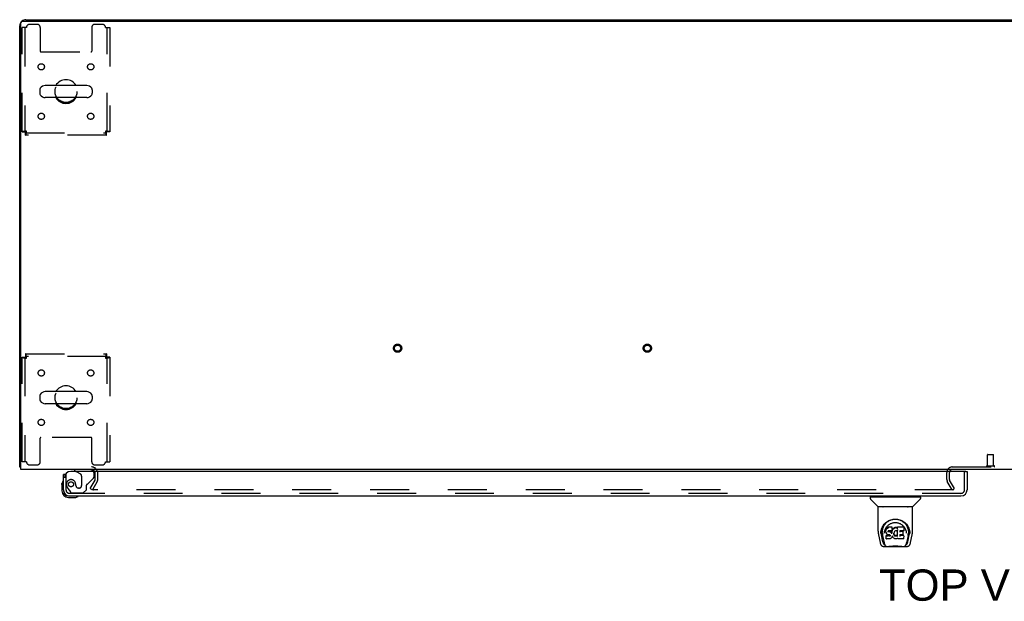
# Model space of a CAD drawing. Header units: inches. Extents: x 0 to 283, y 0 to 183.
# Tile 74 of 83: x 59 to 99, y 142 to 166. Entities that reach past the tile are written whole.
import ezdxf

# ---------------------------------------------------------------- set-up
doc = ezdxf.new("R2010")
doc.units = ezdxf.units.IN
doc.header["$LTSCALE"] = 15.583333
doc.header["$MEASUREMENT"] = 0
doc.linetypes.add('HIDDEN', pattern=[0.2, 0.1, -0.1])
doc.layers.get('0').update_dxf_attribs({"linetype": 'CONTINUOUS'})
for name, color, linetype in [('DEFAULT_2', 8, 'HIDDEN'), ('DIMENSIONS', 7, 'CONTINUOUS'), ('LEFTHAND_DOOR_ASSEMBLY', 7, 'CONTINUOUS')]:
    doc.layers.add(name, color=color, linetype=linetype)
doc.styles.get("Standard").update_dxf_attribs({"font": 'arial.ttf'})

msp = doc.modelspace()

# ---------------------------------------------------------------- linework, layer by layer
at = {"color": 3, "linetype": 'Continuous'}
for p, q in [((59.529, 165.589), (137.055, 165.589)), ((59.663, 165.641), (66.917, 165.641)), ((59.417, 147.745), (59.417, 165.395)), ((59.469, 147.641), (59.469, 165.529)), ((137.115, 147.641), (59.469, 147.641))]:
    msp.add_line(p, q, dxfattribs=at)
at = {"color": 7, "linetype": 'Continuous'}
for p, q in [((66.917, 165.641), (66.917, 165.589)), ((66.917, 165.641), (129.667, 165.641)), ((98.292, 165.641), (98.292, 165.589)), ((60.217, 162.83), (60.217, 162.702)), ((62.102, 163.008), (60.439, 163.008)), ((62.325, 162.83), (62.325, 162.702)), ((62.102, 162.525), (60.439, 162.525)), ((62.102, 150.758), (60.439, 150.758)), ((60.217, 150.58), (60.217, 150.452)), ((62.102, 150.275), (60.439, 150.275)), ((62.325, 150.58), (62.325, 150.452)), ((59.469, 147.745), (59.417, 147.745))]:
    msp.add_line(p, q, dxfattribs=at)
at = {"color": 3, "linetype": 'Continuous'}
for points in [[(59.444, 147.731), (59.441, 147.732), (59.438, 147.732), (59.435, 147.733), (59.432, 147.734), (59.429, 147.735), (59.427, 147.735), (59.425, 147.736), (59.423, 147.737), (59.421, 147.738), (59.42, 147.739), (59.419, 147.74), (59.418, 147.741), (59.417, 147.742), (59.417, 147.744), (59.417, 147.745)], [(59.469, 147.725), (59.467, 147.726), (59.463, 147.727), (59.459, 147.728), (59.455, 147.729), (59.452, 147.73), (59.444, 147.731)]]:
    msp.add_lwpolyline(points, dxfattribs=at)
for centre, radius, start, end in [((59.529, 165.529), 0.06, 90, 180), ((59.663, 165.395), 0.246, 90, 129.4616), ((59.663, 165.395), 0.246, 140.5376, 180), ((62.295, 147.499), 0.142, 26.4775, 90), ((96.761, 147.526), 0.115, 115.2249, 161.7477)]:
    msp.add_arc(centre, radius, start, end, dxfattribs=at)
at = {"color": 7, "linetype": 'Continuous'}
for centre, radius, start, end in [((61.271, 162.766), 0.475, 30.5571, 149.4429), ((60.342, 162.83), 0.125, 146.8152, 180), ((60.439, 162.766), 0.241, 90, 146.8152), ((62.102, 162.766), 0.241, 33.1848, 90), ((62.2, 162.83), 0.125, 0, 33.1848), ((60.342, 162.702), 0.125, 180, 213.1848), ((60.439, 162.766), 0.241, 213.1848, 270), ((61.271, 162.766), 0.475, 210.5571, 329.4429), ((62.102, 162.766), 0.241, 270, 326.8152), ((62.2, 162.702), 0.125, 326.8152, 360), ((60.342, 150.58), 0.125, 146.8152, 180), ((60.439, 150.516), 0.241, 90, 146.8152), ((61.271, 150.516), 0.475, 30.5571, 149.4429), ((62.102, 150.516), 0.241, 33.1848, 90), ((62.2, 150.58), 0.125, 0, 33.1848), ((60.342, 150.452), 0.125, 180, 213.1848), ((60.439, 150.516), 0.241, 213.1848, 270), ((61.271, 150.516), 0.475, 210.5571, 329.4429), ((62.102, 150.516), 0.241, 270, 326.8152), ((62.2, 150.452), 0.125, 326.8152, 360)]:
    msp.add_arc(centre, radius, start, end, dxfattribs=at)
at = {"layer": 'DEFAULT_2', "color": 8, "linetype": 'HIDDEN'}
for p, q in [((59.521, 161.15), (59.521, 165.329)), ((59.688, 165.329), (59.521, 165.329)), ((59.625, 165.329), (59.625, 161.15)), ((60.115, 165.454), (59.813, 165.454)), ((60.24, 165.329), (60.24, 164.384)), ((62.302, 165.329), (62.302, 164.384)), ((62.729, 165.454), (62.427, 165.454)), ((62.854, 165.329), (63.021, 165.329)), ((62.917, 161.15), (62.917, 165.329)), ((63.021, 165.329), (63.021, 161.15)), ((60.27, 164.354), (62.272, 164.354)), ((59.521, 161.15), (59.625, 161.15)), ((59.655, 161.016), (59.655, 161.12)), ((59.655, 161.12), (62.887, 161.12)), ((62.887, 161.016), (59.655, 161.016)), ((59.688, 161.183), (59.674, 161.178)), ((62.854, 161.183), (62.859, 161.169)), ((62.887, 161.016), (62.887, 161.12)), ((63.021, 161.15), (62.917, 161.15)), ((59.655, 152.266), (59.655, 152.162)), ((59.655, 152.266), (62.887, 152.266)), ((62.887, 152.266), (62.887, 152.162)), ((59.521, 147.954), (59.521, 152.132)), ((59.521, 152.132), (59.625, 152.132)), ((59.625, 152.132), (59.625, 147.954)), ((62.887, 152.162), (59.655, 152.162)), ((59.688, 152.099), (59.683, 152.113)), ((62.854, 152.099), (62.868, 152.104)), ((62.917, 147.954), (62.917, 152.132)), ((63.021, 152.132), (62.917, 152.132)), ((63.021, 152.132), (63.021, 147.954)), ((60.24, 147.954), (60.24, 148.899)), ((62.272, 148.929), (60.27, 148.929)), ((62.302, 147.954), (62.302, 148.899)), ((98.178, 148.245), (98.406, 148.245)), ((59.688, 147.954), (59.521, 147.954)), ((62.854, 147.954), (63.021, 147.954)), ((98.168, 147.788), (98.168, 148.235)), ((98.416, 147.788), (98.416, 148.235)), ((59.813, 147.829), (60.115, 147.829)), ((62.427, 147.829), (62.729, 147.829)), ((62.438, 147.237), (62.438, 147.499)), ((62.542, 147.237), (62.542, 147.499)), ((96.542, 147.237), (96.542, 147.526)), ((96.646, 147.237), (96.646, 147.526)), ((96.761, 147.745), (99.823, 147.745)), ((98.15, 147.788), (98.434, 147.788)), ((62.237, 146.881), (62.433, 147.22)), ((62.524, 147.168), (62.327, 146.829)), ((96.756, 146.829), (96.56, 147.168)), ((96.846, 146.881), (96.65, 147.22)), ((62.237, 146.881), (62.327, 146.829)), ((96.823, 146.829), (62.373, 146.829)), ((96.756, 146.829), (96.846, 146.881))]:
    msp.add_line(p, q, dxfattribs=at)
for points in [[(59.688, 161.183), (59.669, 161.181), (59.651, 161.178), (59.633, 161.176), (59.615, 161.174), (59.599, 161.171), (59.584, 161.169), (59.57, 161.167), (59.557, 161.164), (59.547, 161.162), (59.537, 161.16), (59.53, 161.157), (59.525, 161.155), (59.522, 161.152), (59.521, 161.15)], [(59.674, 161.178), (59.667, 161.176), (59.661, 161.174), (59.654, 161.171), (59.649, 161.169), (59.643, 161.167), (59.639, 161.164), (59.635, 161.162), (59.631, 161.16), (59.628, 161.157), (59.626, 161.155), (59.625, 161.152), (59.625, 161.15)], [(59.655, 161.016), (59.657, 161.017), (59.66, 161.02), (59.662, 161.026), (59.664, 161.033), (59.667, 161.042), (59.669, 161.053), (59.671, 161.065), (59.674, 161.079), (59.676, 161.094), (59.678, 161.111), (59.681, 161.128), (59.683, 161.146), (59.686, 161.164), (59.688, 161.183)], [(59.655, 161.12), (59.657, 161.121), (59.66, 161.122), (59.662, 161.124), (59.664, 161.126), (59.667, 161.13), (59.669, 161.134), (59.671, 161.139), (59.674, 161.144), (59.676, 161.15), (59.678, 161.156), (59.681, 161.162), (59.683, 161.169), (59.688, 161.183)], [(62.917, 161.15), (62.917, 161.152), (62.915, 161.155), (62.913, 161.157), (62.911, 161.16), (62.907, 161.162), (62.903, 161.164), (62.898, 161.167), (62.893, 161.169), (62.887, 161.171), (62.881, 161.174), (62.875, 161.176), (62.868, 161.178), (62.854, 161.183)], [(62.854, 161.183), (62.856, 161.164), (62.859, 161.146), (62.861, 161.128), (62.863, 161.111), (62.866, 161.094), (62.868, 161.079), (62.87, 161.065), (62.873, 161.053), (62.875, 161.042), (62.877, 161.033), (62.88, 161.026), (62.882, 161.02), (62.885, 161.017), (62.887, 161.016)], [(63.021, 161.15), (63.02, 161.152), (63.017, 161.155), (63.012, 161.157), (63.004, 161.16), (62.995, 161.162), (62.984, 161.164), (62.972, 161.167), (62.958, 161.169), (62.943, 161.171), (62.926, 161.174), (62.909, 161.176), (62.891, 161.178), (62.873, 161.181), (62.854, 161.183)], [(62.859, 161.169), (62.861, 161.162), (62.863, 161.156), (62.866, 161.15), (62.868, 161.144), (62.87, 161.139), (62.873, 161.134), (62.875, 161.13), (62.877, 161.126), (62.88, 161.124), (62.882, 161.122), (62.885, 161.121), (62.887, 161.12)], [(59.688, 152.099), (59.686, 152.118), (59.683, 152.136), (59.681, 152.154), (59.678, 152.172), (59.676, 152.188), (59.674, 152.203), (59.671, 152.217), (59.669, 152.23), (59.667, 152.241), (59.664, 152.25), (59.662, 152.257), (59.66, 152.262), (59.657, 152.265), (59.655, 152.266)], [(62.887, 152.266), (62.885, 152.265), (62.882, 152.262), (62.88, 152.257), (62.877, 152.25), (62.875, 152.241), (62.873, 152.23), (62.87, 152.217), (62.868, 152.203), (62.866, 152.188), (62.863, 152.172), (62.861, 152.154), (62.859, 152.136), (62.856, 152.118), (62.854, 152.099)], [(59.521, 152.132), (59.522, 152.13), (59.525, 152.127), (59.53, 152.125), (59.537, 152.123), (59.547, 152.12), (59.557, 152.118), (59.57, 152.116), (59.584, 152.113), (59.599, 152.111), (59.615, 152.109), (59.633, 152.106), (59.651, 152.104), (59.669, 152.101), (59.688, 152.099)], [(59.625, 152.132), (59.625, 152.13), (59.626, 152.127), (59.628, 152.125), (59.631, 152.123), (59.635, 152.12), (59.639, 152.118), (59.643, 152.116), (59.649, 152.113), (59.654, 152.111), (59.661, 152.109), (59.667, 152.106), (59.674, 152.104), (59.688, 152.099)], [(59.683, 152.113), (59.681, 152.12), (59.678, 152.126), (59.676, 152.133), (59.674, 152.138), (59.671, 152.144), (59.669, 152.148), (59.667, 152.152), (59.664, 152.156), (59.662, 152.159), (59.66, 152.161), (59.657, 152.162), (59.655, 152.162)], [(62.887, 152.162), (62.885, 152.162), (62.882, 152.161), (62.88, 152.159), (62.877, 152.156), (62.875, 152.152), (62.873, 152.148), (62.87, 152.144), (62.868, 152.138), (62.866, 152.133), (62.863, 152.126), (62.861, 152.12), (62.859, 152.113), (62.854, 152.099)], [(62.854, 152.099), (62.873, 152.101), (62.891, 152.104), (62.909, 152.106), (62.926, 152.109), (62.943, 152.111), (62.958, 152.113), (62.972, 152.116), (62.984, 152.118), (62.995, 152.12), (63.004, 152.123), (63.012, 152.125), (63.017, 152.127), (63.02, 152.13), (63.021, 152.132)], [(62.868, 152.104), (62.875, 152.106), (62.881, 152.109), (62.887, 152.111), (62.893, 152.113), (62.898, 152.116), (62.903, 152.118), (62.907, 152.12), (62.911, 152.123), (62.913, 152.125), (62.915, 152.127), (62.917, 152.13), (62.917, 152.132)], [(62.356, 146.854), (62.355, 146.852), (62.354, 146.85), (62.354, 146.848), (62.353, 146.846), (62.353, 146.846)], [(62.353, 146.846), (62.354, 146.844), (62.354, 146.842), (62.355, 146.84), (62.355, 146.839), (62.356, 146.837), (62.358, 146.835), (62.359, 146.834), (62.361, 146.832), (62.363, 146.831), (62.365, 146.83), (62.367, 146.83)], [(62.373, 146.829), (62.371, 146.829), (62.369, 146.829), (62.367, 146.83)]]:
    msp.add_lwpolyline(points, dxfattribs=at)
for centre, radius in [((60.281, 163.756), 0.125), ((62.26, 163.756), 0.125), ((61.271, 162.766), 0.438), ((60.281, 161.777), 0.125), ((62.26, 161.777), 0.125), ((74.549, 152.495), 0.164), ((74.549, 152.495), 0.124), ((84.549, 152.495), 0.164), ((84.549, 152.495), 0.124), ((60.281, 151.506), 0.125), ((62.26, 151.506), 0.125), ((61.271, 150.516), 0.438), ((60.281, 149.527), 0.125), ((62.26, 149.527), 0.125)]:
    msp.add_circle(centre, radius, dxfattribs=at)
for centre, radius, start, end in [((59.813, 165.329), 0.125, 90, 180), ((60.115, 165.329), 0.125, 0, 90), ((62.427, 165.329), 0.125, 90, 180), ((62.729, 165.329), 0.125, 0, 90), ((60.27, 164.384), 0.03, 180, 270), ((62.272, 164.384), 0.03, 270, 360), ((60.27, 148.899), 0.03, 90, 180), ((62.272, 148.899), 0.03, 0, 90), ((98.178, 148.235), 0.01, 90, 180), ((98.406, 148.235), 0.01, 0, 90), ((59.813, 147.954), 0.125, 180, 270), ((60.115, 147.954), 0.125, 270, 360), ((62.427, 147.954), 0.125, 180, 270), ((62.729, 147.954), 0.125, 270, 360), ((62.295, 147.499), 0.246, 0, 90), ((62.295, 147.499), 0.142, 0, 26.4775), ((96.761, 147.526), 0.219, 90, 180), ((96.761, 147.526), 0.115, 161.7477, 180), ((96.761, 147.526), 0.115, 90, 115.2249), ((98.15, 147.767), 0.0215, 90, 270), ((98.434, 147.767), 0.0215, 270, 90), ((62.405, 147.237), 0.033, 330, 360), ((62.405, 147.237), 0.137, 330, 360), ((96.679, 147.237), 0.137, 180, 210), ((96.679, 147.237), 0.033, 180, 210)]:
    msp.add_arc(centre, radius, start, end, dxfattribs=at)
at = {"layer": 'LEFTHAND_DOOR_ASSEMBLY', "color": 3, "linetype": 'Continuous'}
for p, q in [((97.292, 147.562), (61.459, 147.562)), ((97.354, 147.562), (97.354, 146.83)), ((61.167, 146.83), (61.167, 147.437)), ((61.413, 146.583), (97.108, 146.583))]:
    msp.add_line(p, q, dxfattribs=at)
at = {"layer": 'LEFTHAND_DOOR_ASSEMBLY', "color": 7, "linetype": 'Continuous'}
for p, q in [((61.609, 147.641), (61.609, 147.602)), ((61.609, 147.602), (61.678, 147.562)), ((97.292, 147.562), (97.354, 147.562)), ((61.107, 147.042), (61.11, 147.08)), ((61.242, 147.437), (61.167, 147.437)), ((61.107, 147.042), (61.107, 146.786)), ((61.167, 146.83), (61.167, 146.786)), ((61.37, 146.583), (61.413, 146.583)), ((61.37, 146.523), (61.626, 146.523)), ((93.475, 146.536), (93.475, 146.481)), ((93.483, 146.544), (95.475, 146.544)), ((93.782, 146.159), (93.487, 146.453)), ((93.535, 146.544), (93.535, 146.583)), ((95.177, 146.159), (95.472, 146.453)), ((95.424, 146.544), (95.424, 146.583)), ((95.483, 146.536), (95.483, 146.481)), ((93.79, 145.171), (93.79, 146.134)), ((95.161, 146.142), (93.798, 146.142)), ((95.156, 146.15), (93.803, 146.15)), ((93.865, 146.15), (93.862, 146.146)), ((95.096, 146.146), (95.094, 146.15)), ((95.096, 146.146), (95.096, 146.146)), ((95.168, 145.171), (95.168, 146.134)), ((93.898, 145.086), (93.901, 145.144)), ((93.898, 145.087), (93.898, 145.086)), ((93.901, 145.144), (93.91, 145.198)), ((93.911, 145.204), (93.911, 145.149)), ((93.959, 145.097), (93.96, 145.071)), ((94.044, 145.1), (94.044, 145.1)), ((94.047, 145.426), (94.072, 145.46)), ((94.104, 145.223), (94.103, 145.198)), ((94.103, 145.164), (94.103, 145.198)), ((94.103, 145.164), (94.103, 145.164)), ((94.104, 145.139), (94.103, 145.164)), ((94.109, 145.248), (94.104, 145.223)), ((94.105, 145.189), (94.104, 145.223)), ((94.109, 145.115), (94.104, 145.139)), ((94.104, 145.139), (94.104, 145.139)), ((94.119, 145.273), (94.109, 145.248)), ((94.11, 145.214), (94.109, 145.248)), ((94.109, 145.115), (94.109, 145.114)), ((94.118, 145.091), (94.109, 145.114)), ((94.132, 145.07), (94.118, 145.091)), ((94.118, 145.091), (94.118, 145.091)), ((94.133, 145.295), (94.119, 145.273)), ((94.119, 145.238), (94.119, 145.273)), ((94.143, 145.304), (94.133, 145.295)), ((94.134, 145.259), (94.133, 145.295)), ((94.154, 145.312), (94.143, 145.304)), ((94.144, 145.268), (94.143, 145.304)), ((94.178, 145.323), (94.154, 145.312)), ((94.155, 145.276), (94.154, 145.312)), ((94.203, 145.331), (94.178, 145.323)), ((94.178, 145.286), (94.178, 145.323)), ((94.193, 145.167), (94.192, 145.152)), ((94.192, 145.146), (94.193, 145.165)), ((94.195, 145.18), (94.193, 145.166)), ((94.194, 145.141), (94.195, 145.176)), ((94.197, 145.183), (94.195, 145.18)), ((94.197, 145.172), (94.195, 145.176)), ((94.199, 145.186), (94.197, 145.183)), ((94.201, 145.17), (94.197, 145.172)), ((94.197, 145.137), (94.197, 145.172)), ((94.211, 145.189), (94.199, 145.185)), ((94.212, 145.166), (94.201, 145.17)), ((94.201, 145.133), (94.201, 145.17)), ((94.356, 145.331), (94.203, 145.331)), ((94.203, 145.294), (94.203, 145.331)), ((94.203, 145.294), (94.204, 145.293)), ((94.224, 145.19), (94.211, 145.189)), ((94.235, 145.167), (94.212, 145.166)), ((94.212, 145.13), (94.212, 145.166)), ((94.212, 145.128), (94.212, 145.13)), ((94.224, 145.191), (94.224, 145.19)), ((94.337, 145.19), (94.224, 145.19)), ((94.26, 145.166), (94.235, 145.167)), ((94.235, 145.13), (94.235, 145.167)), ((94.235, 145.129), (94.235, 145.13)), ((94.286, 145.16), (94.26, 145.166)), ((94.26, 145.129), (94.26, 145.166)), ((94.26, 145.128), (94.26, 145.129)), ((94.285, 145.124), (94.286, 145.16)), ((94.298, 145.155), (94.286, 145.16)), ((94.309, 145.147), (94.298, 145.155)), ((94.298, 145.118), (94.298, 145.155)), ((94.327, 145.129), (94.309, 145.147)), ((94.309, 145.111), (94.309, 145.147)), ((94.336, 145.114), (94.327, 145.129)), ((94.327, 145.093), (94.327, 145.129)), ((94.34, 145.156), (94.336, 145.114)), ((94.337, 145.078), (94.336, 145.114)), ((94.349, 145.191), (94.337, 145.19)), ((94.337, 145.19), (94.337, 145.191)), ((94.344, 145.179), (94.34, 145.156)), ((94.341, 145.122), (94.34, 145.156)), ((94.347, 145.191), (94.344, 145.179)), ((94.345, 145.144), (94.344, 145.179)), ((94.354, 145.203), (94.35, 145.191)), ((94.351, 145.167), (94.35, 145.193)), ((94.355, 145.218), (94.354, 145.203)), ((94.354, 145.203), (94.354, 145.203)), ((94.357, 145.242), (94.355, 145.218)), ((94.359, 145.223), (94.355, 145.215)), ((94.355, 145.218), (94.355, 145.218)), ((94.357, 145.276), (94.356, 145.331)), ((94.356, 145.296), (94.356, 145.331)), ((94.357, 145.242), (94.357, 145.276)), ((94.37, 145.244), (94.359, 145.223)), ((94.359, 145.188), (94.359, 145.223)), ((94.383, 145.263), (94.37, 145.244)), ((94.37, 145.209), (94.37, 145.244)), ((94.398, 145.281), (94.383, 145.263)), ((94.383, 145.228), (94.383, 145.263)), ((94.415, 145.297), (94.398, 145.281)), ((94.399, 145.245), (94.398, 145.281)), ((94.435, 145.312), (94.415, 145.297)), ((94.416, 145.261), (94.415, 145.297)), ((94.422, 145.092), (94.421, 145.065)), ((94.426, 145.117), (94.422, 145.091)), ((94.423, 145.087), (94.422, 145.092)), ((94.422, 145.053), (94.423, 145.087)), ((94.425, 145.076), (94.423, 145.087)), ((94.429, 145.128), (94.426, 145.117)), ((94.435, 145.139), (94.429, 145.128)), ((94.457, 145.322), (94.435, 145.312)), ((94.435, 145.275), (94.435, 145.312)), ((94.449, 145.161), (94.435, 145.139)), ((94.456, 145.17), (94.449, 145.161)), ((94.465, 145.176), (94.456, 145.17)), ((94.481, 145.327), (94.457, 145.322)), ((94.458, 145.285), (94.457, 145.322)), ((94.488, 145.186), (94.465, 145.176)), ((94.504, 145.329), (94.481, 145.327)), ((94.481, 145.29), (94.481, 145.327)), ((94.481, 145.289), (94.481, 145.29)), ((94.499, 145.189), (94.488, 145.186)), ((94.51, 145.189), (94.499, 145.189)), ((94.504, 145.329), (94.529, 145.329)), ((94.505, 145.293), (94.504, 145.329)), ((94.505, 145.291), (94.505, 145.293)), ((94.522, 145.186), (94.51, 145.189)), ((94.534, 145.181), (94.522, 145.186)), ((94.528, 145.292), (94.529, 145.329)), ((94.528, 145.291), (94.528, 145.292)), ((94.541, 145.327), (94.529, 145.329)), ((94.554, 145.323), (94.541, 145.327)), ((94.541, 145.29), (94.541, 145.327)), ((94.568, 145.229), (94.552, 145.189)), ((94.566, 145.315), (94.554, 145.323)), ((94.554, 145.286), (94.554, 145.323)), ((94.815, 145.329), (94.566, 145.329)), ((94.567, 145.279), (94.566, 145.329)), ((94.569, 145.232), (94.568, 145.231)), ((94.568, 145.231), (94.568, 145.231)), ((94.568, 145.231), (94.568, 145.23)), ((94.568, 145.23), (94.568, 145.23)), ((94.568, 145.23), (94.568, 145.23)), ((94.568, 145.23), (94.568, 145.229)), ((94.572, 144.976), (94.568, 145.229)), ((94.57, 145.237), (94.569, 145.235)), ((94.569, 145.235), (94.569, 145.234)), ((94.569, 145.234), (94.569, 145.233)), ((94.569, 145.233), (94.569, 145.232)), ((94.815, 145.19), (94.657, 145.19)), ((94.658, 145.19), (94.657, 145.131)), ((94.784, 145.166), (94.657, 145.166)), ((94.795, 145.045), (94.797, 145.153)), ((94.829, 145.204), (94.831, 145.312)), ((94.831, 145.343), (94.847, 145.318)), ((94.913, 145.131), (94.915, 145.1)), ((94.915, 145.1), (94.915, 145.1)), ((95.036, 145.249), (95.049, 145.198)), ((95.047, 145.204), (95.048, 145.149)), ((95.061, 145.086), (95.061, 145.087)), ((93.806, 145.027), (93.871, 144.722)), ((93.979, 144.754), (93.922, 145.031)), ((93.969, 145.006), (94.031, 144.703)), ((94.117, 144.998), (94.109, 144.99)), ((94.111, 144.877), (94.109, 144.99)), ((94.118, 144.87), (94.111, 144.876)), ((94.178, 144.998), (94.117, 144.998)), ((94.117, 144.962), (94.117, 144.998)), ((94.118, 144.87), (94.118, 144.869)), ((94.264, 144.869), (94.118, 144.869)), ((94.15, 145.051), (94.132, 145.07)), ((94.132, 145.07), (94.132, 145.07)), ((94.171, 145.038), (94.15, 145.051)), ((94.15, 145.051), (94.15, 145.051)), ((94.184, 145.033), (94.171, 145.038)), ((94.171, 145.038), (94.171, 145.038)), ((94.239, 144.999), (94.178, 144.998)), ((94.178, 144.962), (94.178, 144.998)), ((94.178, 144.962), (94.178, 144.96)), ((94.196, 145.031), (94.184, 145.033)), ((94.244, 145.03), (94.196, 145.031)), ((94.253, 145), (94.239, 144.999)), ((94.239, 144.962), (94.239, 144.999)), ((94.239, 144.962), (94.239, 144.961)), ((94.244, 145.03), (94.244, 145.031)), ((94.251, 145.03), (94.244, 145.03)), ((94.256, 145.028), (94.251, 145.03)), ((94.257, 145.002), (94.253, 145)), ((94.253, 144.963), (94.253, 145)), ((94.261, 145.025), (94.256, 145.028)), ((94.262, 145.007), (94.257, 145.002)), ((94.258, 144.966), (94.257, 145.002)), ((94.265, 145.02), (94.26, 145.025)), ((94.267, 145.014), (94.262, 145.007)), ((94.262, 144.971), (94.262, 145.007)), ((94.271, 145.008), (94.264, 145.02)), ((94.276, 144.871), (94.264, 144.869)), ((94.264, 144.869), (94.264, 144.87)), ((94.273, 144.994), (94.27, 145.008)), ((94.27, 144.982), (94.27, 145.008)), ((94.272, 144.988), (94.272, 144.998)), ((94.288, 144.875), (94.276, 144.871)), ((94.309, 144.889), (94.288, 144.875)), ((94.288, 144.875), (94.288, 144.875)), ((94.327, 144.907), (94.309, 144.89)), ((94.309, 144.89), (94.309, 144.889)), ((94.334, 144.917), (94.327, 144.907)), ((94.327, 144.907), (94.327, 144.907)), ((94.34, 144.928), (94.334, 144.917)), ((94.334, 144.917), (94.334, 144.917)), ((94.338, 145.071), (94.338, 145.072)), ((94.349, 144.951), (94.34, 144.928)), ((94.34, 144.928), (94.34, 144.928)), ((94.356, 144.975), (94.349, 144.951)), ((94.349, 144.951), (94.349, 144.951)), ((94.356, 144.986), (94.356, 144.987)), ((94.356, 144.985), (94.356, 144.986)), ((94.356, 144.986), (94.356, 144.986)), ((94.356, 144.984), (94.356, 144.985)), ((94.356, 144.985), (94.356, 144.985)), ((94.357, 144.983), (94.356, 144.975)), ((94.356, 144.975), (94.356, 144.975)), ((94.377, 144.947), (94.357, 144.983)), ((94.39, 144.928), (94.377, 144.947)), ((94.377, 144.947), (94.377, 144.947)), ((94.405, 144.912), (94.39, 144.928)), ((94.39, 144.928), (94.39, 144.928)), ((94.422, 144.896), (94.405, 144.912)), ((94.405, 144.912), (94.405, 144.912)), ((94.44, 144.883), (94.422, 144.896)), ((94.422, 144.896), (94.422, 144.896)), ((94.435, 145.052), (94.425, 145.076)), ((94.425, 145.041), (94.425, 145.076)), ((94.434, 145.016), (94.435, 145.052)), ((94.447, 145.029), (94.435, 145.052)), ((94.44, 144.883), (94.441, 144.883)), ((94.451, 144.877), (94.441, 144.883)), ((94.455, 145.02), (94.447, 145.029)), ((94.447, 144.994), (94.447, 145.029)), ((94.462, 144.873), (94.451, 144.877)), ((94.451, 144.877), (94.451, 144.877)), ((94.464, 145.012), (94.455, 145.02)), ((94.455, 144.984), (94.455, 145.02)), ((94.484, 144.868), (94.462, 144.873)), ((94.475, 145.005), (94.464, 145.012)), ((94.464, 144.975), (94.464, 145.012)), ((94.474, 144.968), (94.475, 145.005)), ((94.486, 145), (94.475, 145.005)), ((94.507, 144.865), (94.484, 144.868)), ((94.485, 144.964), (94.486, 145)), ((94.498, 144.998), (94.486, 145)), ((94.498, 144.998), (94.51, 144.998)), ((94.498, 144.961), (94.498, 144.998)), ((94.498, 144.96), (94.498, 144.961)), ((94.53, 144.868), (94.507, 144.865)), ((94.507, 144.866), (94.507, 144.865)), ((94.522, 144.999), (94.51, 144.998)), ((94.51, 144.961), (94.51, 144.998)), ((94.51, 144.959), (94.51, 144.961)), ((94.534, 145.003), (94.522, 144.999)), ((94.522, 144.963), (94.522, 144.999)), ((94.552, 144.875), (94.53, 144.868)), ((94.546, 145.008), (94.534, 145.003)), ((94.535, 144.967), (94.534, 145.003)), ((94.556, 145.016), (94.546, 145.008)), ((94.546, 144.972), (94.546, 145.008)), ((94.571, 144.887), (94.552, 144.875)), ((94.552, 144.875), (94.552, 144.875)), ((94.556, 144.979), (94.556, 145.016)), ((94.576, 144.887), (94.571, 144.887)), ((94.574, 144.968), (94.574, 144.969)), ((94.576, 144.878), (94.576, 144.887)), ((94.815, 144.869), (94.584, 144.869)), ((94.656, 145.034), (94.655, 144.96)), ((94.815, 144.995), (94.655, 144.995)), ((94.784, 145.034), (94.656, 145.034)), ((94.824, 144.878), (94.826, 144.984)), ((94.989, 145.003), (94.928, 144.703)), ((94.98, 144.754), (95.036, 145.031)), ((95.088, 144.722), (95.153, 145.027)), ((93.995, 144.567), (94.964, 144.567)), ((94.038, 144.646), (94.045, 144.646)), ((94.045, 144.646), (94.047, 144.638)), ((94.049, 144.634), (94.047, 144.638)), ((94.209, 144.567), (94.233, 144.568)), ((94.257, 144.567), (94.255, 144.569)), ((94.702, 144.567), (94.704, 144.569)), ((94.91, 144.634), (94.911, 144.638)), ((94.911, 144.638), (94.914, 144.646)), ((94.914, 144.646), (94.921, 144.646))]:
    msp.add_line(p, q, dxfattribs=at)
at = {"layer": 'LEFTHAND_DOOR_ASSEMBLY', "color": 8, "linetype": 'HIDDEN'}
for p, q in [((62.239, 147.641), (61.609, 147.641)), ((61.678, 147.562), (61.847, 147.464)), ((62.396, 147.362), (62.396, 147.484)), ((97.25, 146.83), (97.25, 147.562)), ((61.271, 147.437), (61.242, 147.437)), ((61.271, 147.437), (61.271, 146.83)), ((61.897, 147.378), (61.897, 146.998)), ((62.147, 147.072), (62.367, 147.291)), ((61.346, 146.886), (61.447, 146.742)), ((97.108, 146.687), (61.413, 146.687)), ((61.512, 146.708), (61.963, 146.708)), ((61.668, 146.998), (61.668, 146.987)), ((61.799, 146.9), (61.766, 146.9)), ((61.963, 146.708), (62.089, 146.834)), ((62.089, 146.834), (62.089, 147.013))]:
    msp.add_line(p, q, dxfattribs=at)
at = {"layer": 'LEFTHAND_DOOR_ASSEMBLY', "color": 7, "linetype": 'Continuous'}
for points in [[(93.861, 146.145), (93.861, 146.144), (93.86, 146.143), (93.86, 146.143), (93.86, 146.142), (93.86, 146.142)], [(93.862, 146.146), (93.862, 146.145), (93.861, 146.145)], [(95.097, 146.145), (95.097, 146.145), (95.096, 146.146)], [(95.098, 146.142), (95.099, 146.142), (95.099, 146.143), (95.098, 146.143), (95.098, 146.144), (95.097, 146.145)], [(93.91, 145.198), (93.923, 145.249), (93.94, 145.297), (93.96, 145.342), (93.983, 145.383), (94.009, 145.421), (94.037, 145.457), (94.067, 145.49), (94.101, 145.521), (94.137, 145.55), (94.176, 145.576), (94.217, 145.599), (94.259, 145.618), (94.303, 145.634), (94.347, 145.646), (94.391, 145.655), (94.435, 145.66), (94.48, 145.661), (94.524, 145.66), (94.568, 145.655), (94.612, 145.646), (94.656, 145.634), (94.7, 145.618), (94.742, 145.598), (94.783, 145.576), (94.822, 145.55), (94.858, 145.521), (94.891, 145.49), (94.922, 145.457), (94.95, 145.421), (94.976, 145.383), (94.999, 145.341), (95.019, 145.297), (95.036, 145.249)], [(94.072, 145.46), (94.099, 145.491), (94.127, 145.519)], [(94.111, 145.318), (94.128, 145.343), (94.146, 145.366), (94.166, 145.388), (94.187, 145.408), (94.209, 145.427), (94.233, 145.444), (94.258, 145.46), (94.285, 145.475), (94.312, 145.487), (94.339, 145.497), (94.367, 145.506), (94.395, 145.512), (94.423, 145.517), (94.451, 145.52), (94.479, 145.521), (94.507, 145.52), (94.535, 145.517), (94.563, 145.513), (94.591, 145.506), (94.619, 145.498), (94.647, 145.487), (94.674, 145.475), (94.7, 145.46), (94.725, 145.445), (94.749, 145.427), (94.772, 145.408), (94.793, 145.388), (94.812, 145.366), (94.831, 145.343)], [(94.127, 145.519), (94.157, 145.544), (94.188, 145.566), (94.219, 145.586)], [(94.219, 145.586), (94.251, 145.603), (94.283, 145.617), (94.315, 145.629)], [(94.315, 145.629), (94.348, 145.638), (94.38, 145.646), (94.413, 145.651), (94.446, 145.654), (94.478, 145.655), (94.511, 145.654), (94.543, 145.651), (94.576, 145.646), (94.608, 145.639)], [(94.608, 145.639), (94.641, 145.63), (94.673, 145.618), (94.705, 145.604)], [(94.705, 145.604), (94.737, 145.588), (94.768, 145.568), (94.798, 145.547), (94.828, 145.522), (94.857, 145.494), (94.884, 145.463), (94.91, 145.429), (94.933, 145.392), (94.954, 145.351), (94.971, 145.308), (94.985, 145.263), (94.995, 145.217), (95, 145.169)], [(93.79, 145.171), (93.791, 145.138), (93.794, 145.098), (93.8, 145.058), (93.806, 145.027)], [(93.911, 145.15), (93.912, 145.115), (93.916, 145.071), (93.922, 145.031)], [(93.959, 145.097), (93.958, 145.121), (93.959, 145.167), (93.964, 145.214), (93.973, 145.26), (93.987, 145.305), (94.004, 145.348), (94.024, 145.388), (94.047, 145.426)], [(94.044, 145.1), (94.046, 145.131), (94.051, 145.167)], [(94.051, 145.167), (94.06, 145.202), (94.07, 145.234), (94.082, 145.264)], [(94.082, 145.264), (94.096, 145.292), (94.111, 145.318)], [(94.103, 145.164), (94.103, 145.164), (94.103, 145.163), (94.104, 145.163), (94.104, 145.163), (94.105, 145.163), (94.105, 145.163)], [(94.104, 145.139), (94.104, 145.139), (94.105, 145.139), (94.105, 145.138), (94.105, 145.138), (94.106, 145.138), (94.106, 145.138)], [(94.105, 145.189), (94.105, 145.188), (94.105, 145.188), (94.105, 145.188), (94.106, 145.188), (94.106, 145.187), (94.106, 145.187)], [(94.109, 145.114), (94.109, 145.114), (94.109, 145.114), (94.11, 145.114), (94.11, 145.114), (94.111, 145.114)], [(94.11, 145.213), (94.11, 145.213), (94.11, 145.213), (94.11, 145.212), (94.111, 145.212), (94.111, 145.212), (94.111, 145.212)], [(94.118, 145.091), (94.118, 145.091), (94.119, 145.09), (94.119, 145.09), (94.12, 145.09)], [(94.119, 145.237), (94.119, 145.237), (94.12, 145.237), (94.12, 145.237), (94.12, 145.237), (94.121, 145.236), (94.121, 145.236)], [(94.134, 145.259), (94.134, 145.259), (94.134, 145.258), (94.135, 145.258), (94.135, 145.258), (94.135, 145.258), (94.135, 145.258)], [(94.144, 145.268), (94.144, 145.268), (94.144, 145.268), (94.144, 145.267), (94.144, 145.267), (94.145, 145.267), (94.145, 145.267)], [(94.155, 145.276), (94.155, 145.275), (94.155, 145.275), (94.155, 145.275), (94.155, 145.275), (94.155, 145.274), (94.156, 145.274)], [(94.178, 145.286), (94.178, 145.286), (94.178, 145.286), (94.178, 145.285), (94.178, 145.285), (94.178, 145.285), (94.178, 145.285)], [(94.19, 145.151), (94.191, 145.151), (94.191, 145.151), (94.191, 145.151), (94.192, 145.152), (94.192, 145.152), (94.192, 145.152)], [(94.191, 145.165), (94.191, 145.165), (94.192, 145.165), (94.192, 145.166), (94.193, 145.166), (94.193, 145.166), (94.193, 145.166)], [(94.191, 145.145), (94.191, 145.145), (94.191, 145.145), (94.192, 145.145), (94.192, 145.145), (94.192, 145.146), (94.192, 145.146)], [(94.192, 145.139), (94.193, 145.139), (94.193, 145.14), (94.193, 145.14), (94.193, 145.14), (94.194, 145.14), (94.194, 145.141)], [(94.193, 145.179), (94.194, 145.179), (94.194, 145.179), (94.194, 145.179), (94.195, 145.179), (94.195, 145.18)], [(94.195, 145.183), (94.196, 145.183), (94.196, 145.183), (94.196, 145.183), (94.197, 145.183)], [(94.195, 145.135), (94.196, 145.135), (94.196, 145.135), (94.196, 145.136), (94.196, 145.136), (94.197, 145.136), (94.197, 145.136)], [(94.198, 145.186), (94.199, 145.186), (94.199, 145.185), (94.199, 145.185), (94.199, 145.185)], [(94.2, 145.132), (94.2, 145.132), (94.2, 145.132), (94.2, 145.132), (94.2, 145.133), (94.2, 145.133), (94.201, 145.133)], [(94.211, 145.19), (94.211, 145.189), (94.211, 145.189), (94.211, 145.189)], [(94.285, 145.122), (94.285, 145.123), (94.285, 145.123), (94.285, 145.123), (94.285, 145.123), (94.285, 145.123), (94.285, 145.124)], [(94.297, 145.117), (94.297, 145.117), (94.297, 145.117), (94.297, 145.118), (94.297, 145.118), (94.298, 145.118), (94.298, 145.118)], [(94.307, 145.109), (94.308, 145.109), (94.308, 145.11), (94.308, 145.11), (94.308, 145.11), (94.309, 145.11), (94.309, 145.111)], [(94.325, 145.091), (94.326, 145.092), (94.326, 145.092), (94.326, 145.092), (94.326, 145.092), (94.327, 145.092), (94.327, 145.093)], [(94.343, 145.12), (94.342, 145.12), (94.342, 145.121), (94.341, 145.121), (94.341, 145.121), (94.341, 145.121), (94.341, 145.122)], [(94.346, 145.143), (94.346, 145.143), (94.346, 145.143), (94.345, 145.143), (94.345, 145.144), (94.345, 145.144), (94.345, 145.144)], [(94.349, 145.191), (94.349, 145.191), (94.349, 145.191), (94.348, 145.191), (94.348, 145.192)], [(94.35, 145.191), (94.35, 145.191), (94.349, 145.191), (94.349, 145.191)], [(94.352, 145.165), (94.352, 145.165), (94.352, 145.165), (94.351, 145.166), (94.351, 145.166), (94.351, 145.166), (94.351, 145.167)], [(94.354, 145.203), (94.354, 145.203), (94.353, 145.203), (94.353, 145.202), (94.353, 145.202), (94.352, 145.202)], [(94.355, 145.294), (94.355, 145.294), (94.355, 145.294), (94.354, 145.293), (94.354, 145.293), (94.354, 145.293), (94.354, 145.293)], [(94.355, 145.218), (94.355, 145.217), (94.355, 145.217), (94.355, 145.217), (94.355, 145.216), (94.354, 145.216), (94.354, 145.216)], [(94.357, 145.242), (94.357, 145.242), (94.357, 145.241), (94.356, 145.241), (94.356, 145.241), (94.355, 145.241), (94.355, 145.241)], [(94.361, 145.187), (94.36, 145.187), (94.36, 145.187), (94.36, 145.187), (94.36, 145.187), (94.359, 145.188), (94.359, 145.188)], [(94.372, 145.207), (94.371, 145.207), (94.371, 145.207), (94.371, 145.208), (94.371, 145.208), (94.37, 145.208), (94.37, 145.209)], [(94.385, 145.226), (94.385, 145.226), (94.384, 145.226), (94.384, 145.227), (94.384, 145.227), (94.384, 145.227), (94.383, 145.228)], [(94.4, 145.244), (94.4, 145.244), (94.399, 145.244), (94.399, 145.244), (94.399, 145.245), (94.399, 145.245), (94.399, 145.245)], [(94.417, 145.26), (94.417, 145.26), (94.416, 145.26), (94.416, 145.261), (94.416, 145.261), (94.416, 145.261), (94.416, 145.261)], [(94.422, 145.091), (94.422, 145.091), (94.422, 145.091), (94.422, 145.091), (94.421, 145.09), (94.421, 145.09), (94.42, 145.09)], [(94.426, 145.117), (94.426, 145.117), (94.425, 145.117), (94.425, 145.116), (94.424, 145.116), (94.424, 145.116)], [(94.429, 145.128), (94.429, 145.128), (94.429, 145.128), (94.429, 145.128), (94.428, 145.128), (94.427, 145.128)], [(94.435, 145.139), (94.435, 145.139), (94.434, 145.139), (94.434, 145.139), (94.433, 145.139)], [(94.436, 145.274), (94.436, 145.274), (94.436, 145.274), (94.436, 145.275), (94.435, 145.275), (94.435, 145.275), (94.435, 145.275)], [(94.449, 145.161), (94.449, 145.161), (94.448, 145.161), (94.448, 145.161), (94.448, 145.161), (94.447, 145.161)], [(94.456, 145.17), (94.456, 145.17), (94.455, 145.17), (94.455, 145.17), (94.455, 145.17)], [(94.458, 145.284), (94.458, 145.284), (94.458, 145.284), (94.458, 145.284), (94.458, 145.285), (94.458, 145.285), (94.458, 145.285)], [(94.465, 145.176), (94.465, 145.176), (94.464, 145.176), (94.464, 145.177)], [(94.488, 145.186), (94.488, 145.186), (94.488, 145.186), (94.488, 145.186)], [(94.499, 145.189), (94.499, 145.189), (94.499, 145.189), (94.499, 145.189)], [(94.51, 145.189), (94.51, 145.189), (94.51, 145.189), (94.511, 145.189)], [(94.522, 145.186), (94.522, 145.186), (94.522, 145.186), (94.522, 145.186)], [(94.534, 145.181), (94.534, 145.181), (94.536, 145.181), (94.538, 145.18), (94.54, 145.18), (94.542, 145.181), (94.544, 145.181), (94.546, 145.182), (94.548, 145.184), (94.549, 145.185), (94.551, 145.187), (94.552, 145.189), (94.552, 145.189)], [(94.534, 145.182), (94.534, 145.181), (94.534, 145.181), (94.534, 145.181)], [(94.541, 145.289), (94.541, 145.289), (94.541, 145.289), (94.541, 145.29), (94.541, 145.29), (94.541, 145.29), (94.541, 145.29)], [(94.553, 145.285), (94.553, 145.285), (94.553, 145.285), (94.554, 145.285), (94.554, 145.286), (94.554, 145.286), (94.554, 145.286)], [(94.569, 145.291), (94.568, 145.291), (94.568, 145.291), (94.568, 145.291), (94.568, 145.292), (94.567, 145.292), (94.567, 145.292)], [(94.569, 145.274), (94.569, 145.275), (94.568, 145.275), (94.568, 145.276), (94.568, 145.276), (94.568, 145.277), (94.567, 145.278)], [(94.568, 145.229), (94.568, 145.229), (94.568, 145.229)], [(94.568, 145.229), (94.568, 145.229), (94.568, 145.229), (94.568, 145.229)], [(94.655, 145.128), (94.655, 145.128), (94.655, 145.129), (94.655, 145.129), (94.656, 145.129), (94.656, 145.129), (94.656, 145.129)], [(94.656, 145.19), (94.656, 145.19), (94.656, 145.19), (94.656, 145.19), (94.657, 145.19), (94.657, 145.19), (94.657, 145.19)], [(94.815, 145.19), (94.816, 145.19), (94.818, 145.19), (94.82, 145.191), (94.822, 145.192), (94.824, 145.194), (94.826, 145.195), (94.827, 145.197), (94.828, 145.2), (94.829, 145.202), (94.829, 145.204)], [(94.847, 145.318), (94.863, 145.292), (94.877, 145.264)], [(94.877, 145.264), (94.889, 145.235), (94.899, 145.202), (94.907, 145.168), (94.913, 145.131)], [(94.989, 145.003), (94.99, 145.007), (94.99, 145.01), (94.991, 145.012), (94.991, 145.015), (94.992, 145.018), (94.992, 145.021), (94.993, 145.024), (94.993, 145.027), (94.994, 145.03), (94.994, 145.034), (94.995, 145.037), (94.995, 145.04), (94.996, 145.044), (94.996, 145.047), (94.997, 145.051), (94.997, 145.055), (94.997, 145.058), (94.998, 145.062), (94.998, 145.066), (94.998, 145.07), (95, 145.097)], [(95, 145.169), (95.001, 145.122), (95, 145.097)], [(95.036, 145.031), (95.043, 145.071), (95.047, 145.115), (95.048, 145.15)], [(95.049, 145.198), (95.058, 145.144), (95.061, 145.086)], [(95.153, 145.027), (95.159, 145.057), (95.164, 145.097), (95.168, 145.137), (95.168, 145.171)], [(93.871, 144.722), (93.874, 144.709), (93.878, 144.69), (93.883, 144.674), (93.889, 144.659), (93.894, 144.645), (93.9, 144.633), (93.907, 144.621), (93.914, 144.611), (93.922, 144.601), (93.931, 144.592), (93.941, 144.584), (93.953, 144.578), (93.965, 144.572), (93.978, 144.569)], [(93.96, 145.071), (93.962, 145.051), (93.965, 145.027), (93.969, 145.006)], [(93.979, 144.754), (93.983, 144.737), (93.987, 144.719), (93.992, 144.702), (93.998, 144.688), (94.004, 144.675), (94.01, 144.664), (94.017, 144.656), (94.025, 144.65), (94.032, 144.647), (94.038, 144.646)], [(94.031, 144.703), (94.033, 144.693), (94.036, 144.68), (94.039, 144.668), (94.042, 144.657), (94.045, 144.646)], [(94.11, 144.954), (94.11, 144.954), (94.11, 144.954), (94.11, 144.953), (94.111, 144.953), (94.111, 144.953), (94.111, 144.953)], [(94.111, 144.877), (94.111, 144.877), (94.111, 144.876)], [(94.111, 144.876), (94.111, 144.876), (94.112, 144.876), (94.112, 144.876), (94.113, 144.876)], [(94.117, 144.961), (94.117, 144.961), (94.117, 144.961), (94.117, 144.96), (94.117, 144.96), (94.118, 144.96), (94.118, 144.96)], [(94.118, 144.869), (94.118, 144.869), (94.118, 144.87), (94.118, 144.87), (94.118, 144.87), (94.119, 144.87), (94.119, 144.87)], [(94.132, 145.07), (94.132, 145.069), (94.132, 145.069), (94.133, 145.069), (94.133, 145.069), (94.134, 145.069)], [(94.15, 145.051), (94.15, 145.051), (94.15, 145.051), (94.151, 145.051), (94.151, 145.052)], [(94.171, 145.038), (94.171, 145.038), (94.172, 145.038), (94.172, 145.038)], [(94.184, 145.033), (94.184, 145.033), (94.184, 145.033), (94.184, 145.034)], [(94.196, 145.031), (94.196, 145.031), (94.197, 145.031), (94.197, 145.031)], [(94.251, 145.03), (94.251, 145.03), (94.251, 145.03), (94.251, 145.03)], [(94.253, 144.963), (94.253, 144.963), (94.253, 144.963), (94.253, 144.962), (94.253, 144.962), (94.253, 144.962), (94.253, 144.962)], [(94.256, 145.028), (94.256, 145.028), (94.256, 145.028), (94.257, 145.028)], [(94.258, 144.966), (94.258, 144.966), (94.258, 144.965), (94.258, 144.965), (94.258, 144.965), (94.258, 144.965), (94.259, 144.965)], [(94.261, 145.025), (94.261, 145.024), (94.261, 145.024), (94.261, 145.024), (94.262, 145.025)], [(94.262, 144.971), (94.262, 144.97), (94.263, 144.97), (94.263, 144.97), (94.263, 144.97), (94.263, 144.969), (94.264, 144.969)], [(94.265, 145.02), (94.265, 145.02), (94.265, 145.019), (94.266, 145.019), (94.266, 145.02)], [(94.271, 145.008), (94.271, 145.008), (94.271, 145.007), (94.271, 145.007), (94.272, 145.007), (94.272, 145.007)], [(94.271, 144.982), (94.271, 144.982), (94.271, 144.982), (94.271, 144.981), (94.272, 144.981), (94.272, 144.981), (94.272, 144.981)], [(94.272, 144.988), (94.273, 144.988), (94.273, 144.987), (94.273, 144.987), (94.273, 144.987), (94.274, 144.987), (94.274, 144.987)], [(94.273, 144.994), (94.273, 144.994), (94.273, 144.994), (94.273, 144.994), (94.274, 144.993), (94.274, 144.993), (94.275, 144.993)], [(94.276, 144.871), (94.276, 144.871), (94.276, 144.871), (94.276, 144.872)], [(94.288, 144.875), (94.288, 144.875), (94.288, 144.875), (94.288, 144.876)], [(94.309, 144.889), (94.309, 144.889), (94.309, 144.889), (94.308, 144.889), (94.308, 144.89)], [(94.327, 144.907), (94.327, 144.907), (94.327, 144.906), (94.326, 144.906), (94.326, 144.906), (94.325, 144.907)], [(94.334, 144.917), (94.334, 144.917), (94.334, 144.917), (94.333, 144.917), (94.333, 144.917)], [(94.338, 145.072), (94.338, 145.074), (94.337, 145.075), (94.337, 145.076), (94.337, 145.077)], [(94.34, 144.928), (94.34, 144.928), (94.339, 144.928), (94.339, 144.928), (94.338, 144.928)], [(94.349, 144.951), (94.349, 144.951), (94.349, 144.951), (94.348, 144.95), (94.348, 144.95), (94.347, 144.95)], [(94.356, 144.975), (94.356, 144.975), (94.356, 144.974), (94.356, 144.974), (94.355, 144.974), (94.355, 144.974), (94.354, 144.974)], [(94.356, 144.987), (94.355, 144.988), (94.355, 144.988)], [(94.357, 144.983), (94.356, 144.983), (94.356, 144.984), (94.356, 144.984), (94.356, 144.984), (94.356, 144.984), (94.356, 144.984), (94.356, 144.984)], [(94.357, 144.983), (94.357, 144.983), (94.357, 144.983), (94.357, 144.983), (94.357, 144.983)], [(94.377, 144.947), (94.377, 144.947), (94.377, 144.947), (94.378, 144.947), (94.378, 144.947)], [(94.39, 144.928), (94.39, 144.928), (94.39, 144.928), (94.391, 144.928), (94.391, 144.928), (94.392, 144.928)], [(94.405, 144.912), (94.405, 144.911), (94.406, 144.911), (94.406, 144.911), (94.407, 144.912)], [(94.421, 145.065), (94.421, 145.065), (94.421, 145.065), (94.42, 145.064), (94.42, 145.064), (94.42, 145.064), (94.419, 145.064)], [(94.422, 145.053), (94.422, 145.052), (94.422, 145.052), (94.421, 145.052), (94.421, 145.052), (94.421, 145.052), (94.42, 145.051)], [(94.422, 144.896), (94.422, 144.896), (94.423, 144.896), (94.423, 144.896), (94.423, 144.897)], [(94.425, 145.041), (94.424, 145.04), (94.424, 145.04), (94.424, 145.04), (94.424, 145.04), (94.423, 145.039), (94.423, 145.039)], [(94.434, 145.016), (94.434, 145.016), (94.434, 145.016), (94.433, 145.015), (94.433, 145.015), (94.433, 145.015), (94.432, 145.015)], [(94.441, 144.883), (94.441, 144.883), (94.441, 144.882), (94.441, 144.883), (94.442, 144.883)], [(94.445, 144.992), (94.445, 144.992), (94.446, 144.992), (94.446, 144.993), (94.446, 144.993), (94.446, 144.993), (94.447, 144.993)], [(94.451, 144.877), (94.451, 144.877), (94.451, 144.877), (94.452, 144.878)], [(94.453, 144.983), (94.453, 144.983), (94.454, 144.983), (94.454, 144.983), (94.454, 144.983), (94.454, 144.984), (94.455, 144.984)], [(94.462, 144.873), (94.462, 144.874), (94.462, 144.874), (94.462, 144.874)], [(94.463, 144.974), (94.463, 144.974), (94.463, 144.974), (94.463, 144.975), (94.464, 144.975), (94.464, 144.975), (94.464, 144.975)], [(94.473, 144.967), (94.474, 144.967), (94.474, 144.967), (94.474, 144.967), (94.474, 144.968), (94.474, 144.968), (94.474, 144.968)], [(94.484, 144.868), (94.484, 144.868), (94.484, 144.868), (94.484, 144.868)], [(94.485, 144.962), (94.485, 144.962), (94.485, 144.963), (94.485, 144.963), (94.485, 144.963), (94.485, 144.963), (94.486, 144.964)], [(94.523, 144.961), (94.523, 144.961), (94.523, 144.962), (94.523, 144.962), (94.523, 144.962), (94.523, 144.962), (94.522, 144.963)], [(94.529, 144.869), (94.53, 144.869), (94.53, 144.869), (94.53, 144.868)], [(94.535, 144.965), (94.535, 144.965), (94.535, 144.966), (94.535, 144.966), (94.535, 144.966), (94.535, 144.966), (94.535, 144.967)], [(94.547, 144.971), (94.547, 144.971), (94.546, 144.971), (94.546, 144.971), (94.546, 144.971), (94.546, 144.972), (94.546, 144.972)], [(94.551, 144.876), (94.551, 144.875), (94.552, 144.875), (94.552, 144.875)], [(94.572, 145.013), (94.571, 145.014), (94.57, 145.015), (94.569, 145.015), (94.569, 145.016), (94.568, 145.016), (94.567, 145.017), (94.566, 145.017), (94.566, 145.017), (94.565, 145.018), (94.564, 145.018), (94.563, 145.018), (94.562, 145.018)], [(94.57, 144.887), (94.57, 144.887), (94.57, 144.887), (94.57, 144.887), (94.57, 144.887), (94.57, 144.887), (94.571, 144.887)], [(94.574, 144.969), (94.573, 144.972), (94.573, 144.973), (94.572, 144.975)], [(94.578, 144.887), (94.577, 144.887), (94.577, 144.887), (94.577, 144.887), (94.577, 144.887), (94.576, 144.887), (94.576, 144.887)], [(94.576, 144.878), (94.576, 144.876), (94.577, 144.874), (94.578, 144.873), (94.579, 144.871), (94.58, 144.87), (94.582, 144.87), (94.584, 144.869), (94.584, 144.869)], [(94.653, 144.957), (94.653, 144.957), (94.653, 144.957), (94.654, 144.957), (94.654, 144.957), (94.654, 144.958), (94.654, 144.958)], [(94.654, 145.035), (94.654, 145.035), (94.655, 145.034), (94.655, 145.034), (94.655, 145.034), (94.655, 145.034), (94.656, 145.034)], [(94.784, 145.034), (94.785, 145.034), (94.787, 145.035), (94.789, 145.035), (94.79, 145.036), (94.792, 145.037), (94.793, 145.039), (94.794, 145.04), (94.795, 145.042), (94.795, 145.043), (94.795, 145.045)], [(94.815, 144.869), (94.816, 144.87), (94.818, 144.87), (94.82, 144.87), (94.821, 144.871), (94.822, 144.873), (94.823, 144.874), (94.824, 144.876), (94.824, 144.878)], [(94.914, 144.646), (94.917, 144.657), (94.92, 144.669), (94.923, 144.68), (94.926, 144.693), (94.928, 144.703)], [(94.921, 144.646), (94.927, 144.647), (94.934, 144.65), (94.942, 144.656), (94.949, 144.664), (94.955, 144.675), (94.961, 144.688), (94.966, 144.703), (94.972, 144.719), (94.976, 144.737), (94.98, 144.754)], [(94.98, 144.569), (94.993, 144.572), (95.005, 144.577), (95.017, 144.584), (95.027, 144.592), (95.036, 144.601), (95.045, 144.61), (95.052, 144.621), (95.058, 144.632), (95.065, 144.645), (95.07, 144.658), (95.075, 144.673), (95.08, 144.69), (95.085, 144.709), (95.088, 144.722)], [(93.978, 144.569), (93.991, 144.567), (93.995, 144.567)], [(94.085, 144.616), (94.08, 144.615), (94.075, 144.616), (94.07, 144.617), (94.065, 144.618), (94.061, 144.621), (94.057, 144.623), (94.054, 144.626), (94.051, 144.63), (94.049, 144.634), (94.049, 144.634)], [(94.049, 144.634), (94.054, 144.623), (94.061, 144.611), (94.067, 144.601), (94.074, 144.593), (94.081, 144.585), (94.089, 144.579), (94.098, 144.574), (94.107, 144.57), (94.117, 144.568), (94.124, 144.567)], [(94.209, 144.567), (94.23, 144.568), (94.253, 144.569)], [(94.233, 144.568), (94.261, 144.57), (94.291, 144.572), (94.321, 144.575), (94.352, 144.578), (94.383, 144.58), (94.415, 144.582), (94.447, 144.583), (94.479, 144.584), (94.511, 144.583), (94.543, 144.582), (94.575, 144.58), (94.607, 144.578), (94.637, 144.575), (94.668, 144.572), (94.697, 144.57)], [(94.253, 144.569), (94.278, 144.572), (94.304, 144.574), (94.331, 144.577), (94.359, 144.58), (94.388, 144.582), (94.418, 144.584), (94.449, 144.585), (94.479, 144.585), (94.51, 144.585), (94.54, 144.584), (94.57, 144.582), (94.599, 144.58), (94.627, 144.577), (94.655, 144.574), (94.681, 144.572)], [(94.681, 144.572), (94.705, 144.569), (94.729, 144.568), (94.75, 144.567)], [(94.697, 144.57), (94.726, 144.568), (94.75, 144.567)], [(94.835, 144.567), (94.842, 144.568), (94.852, 144.57), (94.861, 144.574), (94.87, 144.579), (94.878, 144.585), (94.885, 144.593), (94.892, 144.602), (94.898, 144.611), (94.905, 144.623), (94.91, 144.634)], [(94.874, 144.616), (94.879, 144.615), (94.884, 144.616), (94.889, 144.617), (94.893, 144.618), (94.898, 144.621), (94.901, 144.623), (94.905, 144.626), (94.908, 144.63), (94.91, 144.634), (94.91, 144.634)], [(94.964, 144.567), (94.967, 144.567), (94.98, 144.569)]]:
    msp.add_lwpolyline(points, dxfattribs=at)
at = {"layer": 'LEFTHAND_DOOR_ASSEMBLY', "color": 8, "linetype": 'HIDDEN'}
msp.add_circle((61.471, 147.05), 0.101, dxfattribs=at)
at = {"layer": 'LEFTHAND_DOOR_ASSEMBLY', "color": 3, "linetype": 'Continuous'}
for centre, radius, start, end in [((61.459, 147.312), 0.25, 90, 180), ((97.292, 147.542), 0.02, 0, 90), ((61.413, 146.83), 0.246, 180, 270), ((97.108, 146.83), 0.246, 270, 360)]:
    msp.add_arc(centre, radius, start, end, dxfattribs=at)
at = {"layer": 'LEFTHAND_DOOR_ASSEMBLY', "color": 8, "linetype": 'HIDDEN'}
for centre, radius, start, end in [((61.797, 147.378), 0.1, 0, 59.908), ((62.239, 147.484), 0.157, 0, 29.8303), ((61.471, 147.05), 0.187, 17.8482, 196.8439), ((61.275, 146.987), 0.393, 1.6599, 17.9298), ((62.077, 147.142), 0.1, 291.6096, 315), ((62.296, 147.362), 0.1, 315, 360), ((61.413, 146.83), 0.142, 180, 270), ((61.661, 147.108), 0.386, 196.8439, 215.1), ((61.512, 146.787), 0.079, 215.1, 270), ((61.766, 146.998), 0.098, 180, 270), ((61.799, 146.998), 0.098, 270, 360), ((62.128, 147.013), 0.039, 111.6096, 180), ((97.108, 146.83), 0.142, 270, 360)]:
    msp.add_arc(centre, radius, start, end, dxfattribs=at)
at = {"layer": 'LEFTHAND_DOOR_ASSEMBLY', "color": 7, "linetype": 'Continuous'}
for centre, radius, start, end in [((62.239, 147.484), 0.157, 29.8303, 90), ((61.357, 147.042), 0.25, 149.1101, 180), ((61.155, 147.163), 0.015, 96.3796, 149.1101), ((61.152, 147.163), 0.015, 0, 83.6204), ((61.37, 146.786), 0.263, 180, 270), ((61.37, 146.786), 0.203, 180, 270), ((61.626, 146.773), 0.25, 270, 300.8899), ((61.747, 146.568), 0.015, 6.3796, 90), ((61.747, 146.571), 0.015, 300.8899, 353.6204), ((93.483, 146.536), 0.00787, 90, 180), ((93.515, 146.481), 0.0394, 180, 225), ((95.444, 146.481), 0.0394, 315, 360), ((95.475, 146.536), 0.00787, 0, 90), ((93.803, 146.18), 0.0295, 225, 270), ((93.798, 146.134), 0.00787, 90, 180), ((93.972, 146.162), 0.0197, 270, 323.006), ((94.987, 146.162), 0.0197, 216.994, 270), ((95.156, 146.18), 0.0295, 270, 315), ((95.161, 146.134), 0.00787, 0, 90)]:
    msp.add_arc(centre, radius, start, end, dxfattribs=at)
for centre, major_axis, ratio, start_param, end_param in [((94.114, 145.225), (0.004, 0.0113), 0.082603, -3.358849, -3.237788), ((94.124, 145.246), (0.00493, 0.00872), 0.139701, -3.375731, -3.231538), ((94.141, 145.267), (0.00667, 0.00805), 0.161626, -3.329134, -3.201937), ((94.19, 145.155), (-0.00245, 0.00904), 0.086305, -3.009796, -2.851612), ((94.19, 145.147), (-0.00334, 0.00617), 0.202659, -3.013778, -2.795609), ((94.191, 145.142), (-0.0051, 0.00558), 0.236803, -3.069215, -2.893885), ((94.195, 145.137), (0.00537, -0.00361), 0.301523, 0.056707, 0.196496), ((94.32, 145.101), (-0.00628, 0.00793), 0.164287, -3.076154, -2.942496), ((94.354, 145.296), (-0.00006, 0.00283), 0.69468, -2.388692, -1.626091), ((94.569, 145.294), (-0.00005, 0.00283), 0.694711, -4.711973, -3.921462), ((94.569, 145.278), (-0.00119, 0.00309), 0.517372, 0.955426, 1.594301), ((94.655, 145.132), (0.00005, 0.00283), 0.694711, -2.361723, -1.571213), ((94.784, 145.153), (0, 0.0133), 0.999848, -1.588252, 0), ((94.815, 145.313), (0, 0.0161), 0.999848, -1.588252, 0), ((94.111, 144.957), (0.00133, 0.0034), 0.413699, -3.931587, -3.404362), ((94.12, 144.963), (0.00243, 0.00249), 0.565489, -3.661377, -3.398136), ((94.264, 144.971), (0.00623, 0.00529), 0.230667, 2.952001, 3.091843), ((94.274, 144.989), (0.00377, 0.00659), 0.191545, -3.454301, -3.256285), ((94.275, 144.996), (0.00243, 0.00802), 0.107328, -3.463611, -3.284363), ((94.339, 145.075), (-0.00129, 0.00383), 0.306196, 0.760017, 1.08509), ((94.44, 145.003), (-0.00646, 0.00915), 0.140046, -3.074302, -2.951316), ((94.562, 145.007), (0, 0.0108), 0.999848, 0, 0.641022), ((94.574, 144.973), (-0.00163, 0.00422), 0.284259, 0.65996, 1.068541), ((94.653, 144.96), (0.00005, 0.00283), 0.694711, -2.361723, -1.571213), ((94.815, 144.984), (0, 0.0104), 0.999848, -1.588252, 0)]:
    msp.add_ellipse(centre, major_axis=major_axis, ratio=ratio, start_param=start_param, end_param=end_param, dxfattribs=at)

# ---------------------------------------------------------------- texts
at = {"layer": 'DIMENSIONS', "color": 2, "linetype": 'Continuous', "insert": (98.093, 143.641), "char_height": 1.25, "width": 8.51766, "attachment_point": 2, "line_spacing_factor": 0.9}
msp.add_mtext('TOP VIEW', dxfattribs=at)

doc.saveas('drawing.dxf')
